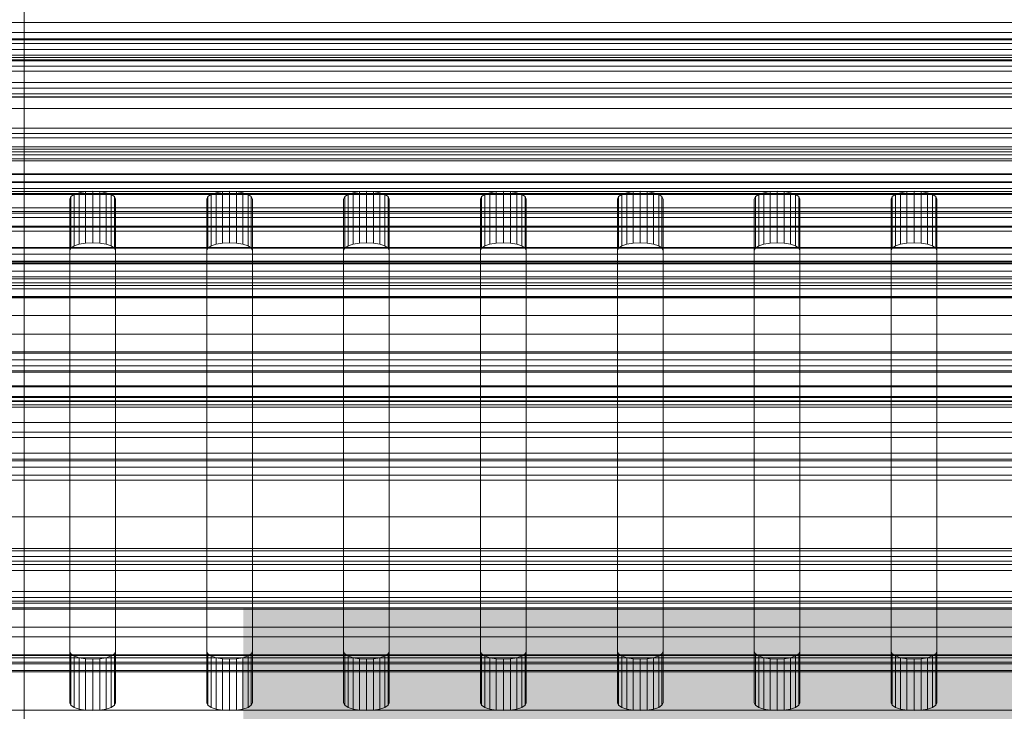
# Model space of a CAD drawing. Header units: millimetres. Extents: x -3490 to 61924, y -72580 to 6847.
# Tile 109 of 256: x -130 to -23, y -34961 to -34886. Entities that reach past the tile are written whole.
import ezdxf

# ---------------------------------------------------------------- set-up
doc = ezdxf.new("R2010")
doc.units = ezdxf.units.MM
for name, color, linetype, lineweight in [('COTAS_O', 1, 'Continuous', 0), ('COTAS_P', 1, 'Continuous', 0), ('frontal_bajante_movil', 7, 'Continuous', 0), ('frontal_briquetadora', 7, 'Continuous', 0), ('frontal_C01', 7, 'Continuous', 0), ('frontal_C02', 7, 'Continuous', 0), ('frontal_C03', 7, 'Continuous', 0), ('frontal_mezcladora', 7, 'Continuous', 0), ('frontal_mix-C02', 7, 'Continuous', 0), ('frontal_secador', 7, 'Continuous', 0)]:
    doc.layers.add(name, color=color, linetype=linetype, lineweight=lineweight)
doc.dimstyles.new('R19_100', dxfattribs={"dimtxt": 250, "dimasz": 150, "dimexe": 150, "dimexo": 80, "dimgap": 100, "dimtad": 1, "dimtih": 1, "dimtoh": 1, "dimdsep": 46, "dimcen": 0.09, "dimadec": 0, "dimazin": 0, "dimtfac": 1, "dimtdec": 4, "dimtofl": 0, "dimtmove": 0, "dimatfit": 3, "dimfxl": 1, "dimtolj": 1, "dimtzin": 0, "dimarcsym": 0})

# ---------------------------------------------------------------- blocks, each defined once
blk = doc.blocks.new('DIM_R29_52')
at = {"layer": 'COTAS_P'}
for p, q in [((-1750, -34600), (-1600, -34555)), ((2600, -34600), (2450, -34555)), ((-1750, -35500), (-1750, -34600)), ((-1750, -34600), (2600, -34600)), ((-1750, -34600), (-1600, -34645)), ((2600, -34600), (2450, -34645)), ((2600, -35500), (2600, -34600))]:
    blk.add_line(p, q, dxfattribs=at)
blk.add_text('4350 P', height=250, dxfattribs=at).set_placement((425, -34500))
blk = doc.blocks.new('DIM_R29_58')
at = {"layer": 'COTAS_P'}
for p, q in [((-150, -32300), (550, -32300)), ((550, -32300), (505, -32450)), ((550, -34900), (550, -32300)), ((550, -32300), (595, -32450)), ((550, -34900), (505, -34750)), ((550, -34900), (595, -34750)), ((-150, -34900), (550, -34900))]:
    blk.add_line(p, q, dxfattribs=at)
blk.add_text('2600 P', height=250, rotation=90, dxfattribs=at).set_placement((450, -33600))
blk = doc.blocks.new('DIM_R29_60')
at = {"layer": 'COTAS_O'}
for p, q in [((-650, -33700), (50, -33700)), ((50, -33700), (5, -33850)), ((50, -34900), (50, -33700)), ((50, -33700), (95, -33850)), ((50, -34900), (5, -34750)), ((50, -34900), (95, -34750)), ((-650, -34900), (50, -34900))]:
    blk.add_line(p, q, dxfattribs=at)
blk.add_text('1200 O', height=250, rotation=90, dxfattribs=at).set_placement((-50, -34300))
blk = doc.blocks.new('DIM_R29_61')
at = {"layer": 'COTAS_O'}
for p, q in [((-650, -34200), (-500, -34155)), ((650, -34200), (500, -34155)), ((-650, -34900), (-650, -34200)), ((-650, -34200), (650, -34200)), ((-650, -34200), (-500, -34245)), ((650, -34200), (500, -34245)), ((650, -34900), (650, -34200))]:
    blk.add_line(p, q, dxfattribs=at)
blk.add_text('1300 O', height=250, dxfattribs=at).set_placement((0, -34100))
blk = doc.blocks.new('DIM_R29_63')
at = {"layer": 'COTAS_O'}
for p, q in [((-1480, -35300), (-1330, -35255)), ((490, -35300), (340, -35255)), ((-1480, -36000), (-1480, -35300)), ((-1480, -35300), (490, -35300)), ((-1480, -35300), (-1330, -35345)), ((490, -35300), (340, -35345)), ((490, -36000), (490, -35300))]:
    blk.add_line(p, q, dxfattribs=at)
blk.add_text('1970 O', height=250, dxfattribs=at).set_placement((-495, -35200))
blk = doc.blocks.new('DIM_R29_65')
at = {"layer": 'COTAS_O'}
for p, q in [((-1400, -35300), (-1250, -35255)), ((1400, -35300), (1250, -35255)), ((-1400, -36000), (-1400, -35300)), ((-1400, -35300), (1400, -35300)), ((-1400, -35300), (-1250, -35345)), ((1400, -35300), (1250, -35345)), ((1400, -36000), (1400, -35300))]:
    blk.add_line(p, q, dxfattribs=at)
blk.add_text('2800 O', height=250, dxfattribs=at).set_placement((0, -35200))
blk = doc.blocks.new('DIM_R29_66')
at = {"layer": 'COTAS_P'}
for p, q in [((-305, -34680), (395, -34680)), ((395, -34680), (350, -34830)), ((395, -36000), (395, -34680)), ((395, -34680), (440, -34830)), ((395, -36000), (350, -35850)), ((395, -36000), (440, -35850)), ((-305, -36000), (395, -36000))]:
    blk.add_line(p, q, dxfattribs=at)
blk.add_text('1320 P', height=250, rotation=90, dxfattribs=at).set_placement((295, -35340))
blk = doc.blocks.new('DIM_R29_67')
at = {"layer": 'COTAS_P'}
for p, q in [((-305, -35300), (-155, -35255)), ((345, -35300), (195, -35255)), ((-305, -36000), (-305, -35300)), ((-305, -35300), (345, -35300)), ((-305, -35300), (-155, -35345)), ((345, -35300), (195, -35345)), ((345, -36000), (345, -35300))]:
    blk.add_line(p, q, dxfattribs=at)
blk.add_text('650 P', height=250, dxfattribs=at).set_placement((20, -35200))

msp = doc.modelspace()

# ---------------------------------------------------------------- linework, layer by layer
at = {"layer": 'frontal_bajante_movil'}
for p, q in [((223, -34891.143), (-183, -34891.143)), ((-180, -34891.143), (220, -34891.143)), ((-168, -34891.143), (208, -34891.143)), ((-183, -34893.962), (223, -34893.962)), ((208, -34895.247), (-168, -34895.247)), ((208, -34902.42), (-168, -34902.42)), ((-168, -34903.359), (208, -34903.359)), ((208, -34904.675), (-168, -34904.675)), ((-125, -34905.171), (-124.878, -34904.907)), ((-124.878, -34904.907), (-124.523, -34904.669)), ((-124.878, -34910.545), (-124.878, -34904.907)), ((-124.523, -34904.669), (-123.969, -34904.479)), ((-124.523, -34910.307), (-124.523, -34904.669)), ((-123.969, -34904.479), (-123.273, -34904.358)), ((-123.969, -34910.118), (-123.969, -34904.479)), ((-123.273, -34904.358), (-122.5, -34904.316)), ((-123.273, -34909.996), (-123.273, -34904.358)), ((-122.5, -34904.316), (-121.727, -34904.358)), ((-122.5, -34909.954), (-122.5, -34904.316)), ((-121.727, -34904.358), (-121.031, -34904.479)), ((-121.727, -34909.996), (-121.727, -34904.358)), ((-121.031, -34904.479), (-120.477, -34904.669)), ((-121.031, -34910.118), (-121.031, -34904.479)), ((-120.477, -34904.669), (-120.122, -34904.907)), ((-120.477, -34910.307), (-120.477, -34904.669)), ((-120.122, -34904.907), (-120, -34905.171)), ((-120.122, -34910.545), (-120.122, -34904.907)), ((-110, -34905.171), (-109.878, -34904.907)), ((-109.878, -34904.907), (-109.523, -34904.669)), ((-109.878, -34910.545), (-109.878, -34904.907)), ((-109.523, -34904.669), (-108.969, -34904.479)), ((-109.523, -34910.307), (-109.523, -34904.669)), ((-108.969, -34904.479), (-108.273, -34904.358)), ((-108.969, -34910.118), (-108.969, -34904.479)), ((-108.273, -34904.358), (-107.5, -34904.316)), ((-108.273, -34909.996), (-108.273, -34904.358)), ((-107.5, -34904.316), (-106.727, -34904.358)), ((-107.5, -34909.954), (-107.5, -34904.316)), ((-106.727, -34904.358), (-106.031, -34904.479)), ((-106.727, -34909.996), (-106.727, -34904.358)), ((-106.031, -34904.479), (-105.477, -34904.669)), ((-106.031, -34910.118), (-106.031, -34904.479)), ((-105.477, -34904.669), (-105.122, -34904.907)), ((-105.477, -34910.307), (-105.477, -34904.669)), ((-105.122, -34904.907), (-105, -34905.171)), ((-105.122, -34910.545), (-105.122, -34904.907)), ((-95, -34905.171), (-94.878, -34904.907)), ((-94.878, -34904.907), (-94.523, -34904.669)), ((-94.878, -34910.545), (-94.878, -34904.907)), ((-94.523, -34904.669), (-93.969, -34904.479)), ((-94.523, -34910.307), (-94.523, -34904.669)), ((-93.969, -34904.479), (-93.273, -34904.358)), ((-93.969, -34910.118), (-93.969, -34904.479)), ((-93.273, -34904.358), (-92.5, -34904.316)), ((-93.273, -34909.996), (-93.273, -34904.358)), ((-92.5, -34904.316), (-91.727, -34904.358)), ((-92.5, -34909.954), (-92.5, -34904.316)), ((-91.727, -34904.358), (-91.031, -34904.479)), ((-91.727, -34909.996), (-91.727, -34904.358)), ((-91.031, -34904.479), (-90.477, -34904.669)), ((-91.031, -34910.118), (-91.031, -34904.479)), ((-90.477, -34904.669), (-90.122, -34904.907)), ((-90.477, -34910.307), (-90.477, -34904.669)), ((-90.122, -34904.907), (-90, -34905.171)), ((-90.122, -34910.545), (-90.122, -34904.907)), ((-80, -34905.171), (-79.878, -34904.907)), ((-79.878, -34904.907), (-79.523, -34904.669)), ((-79.878, -34910.545), (-79.878, -34904.907)), ((-79.523, -34904.669), (-78.969, -34904.479)), ((-79.523, -34910.307), (-79.523, -34904.669)), ((-78.969, -34904.479), (-78.273, -34904.358)), ((-78.969, -34910.118), (-78.969, -34904.479)), ((-78.273, -34904.358), (-77.5, -34904.316)), ((-78.273, -34909.996), (-78.273, -34904.358)), ((-77.5, -34904.316), (-76.727, -34904.358)), ((-77.5, -34909.954), (-77.5, -34904.316)), ((-76.727, -34904.358), (-76.031, -34904.479)), ((-76.727, -34909.996), (-76.727, -34904.358)), ((-76.031, -34904.479), (-75.477, -34904.669)), ((-76.031, -34910.118), (-76.031, -34904.479)), ((-75.477, -34904.669), (-75.122, -34904.907)), ((-75.477, -34910.307), (-75.477, -34904.669)), ((-75.122, -34904.907), (-75, -34905.171)), ((-75.122, -34910.545), (-75.122, -34904.907)), ((-65, -34905.171), (-64.878, -34904.907)), ((-64.878, -34904.907), (-64.523, -34904.669)), ((-64.878, -34910.545), (-64.878, -34904.907)), ((-64.523, -34904.669), (-63.969, -34904.479)), ((-64.523, -34910.307), (-64.523, -34904.669)), ((-63.969, -34904.479), (-63.273, -34904.358)), ((-63.969, -34910.118), (-63.969, -34904.479)), ((-63.273, -34904.358), (-62.5, -34904.316)), ((-63.273, -34909.996), (-63.273, -34904.358)), ((-62.5, -34904.316), (-61.727, -34904.358)), ((-62.5, -34909.954), (-62.5, -34904.316)), ((-61.727, -34904.358), (-61.031, -34904.479)), ((-61.727, -34909.996), (-61.727, -34904.358)), ((-61.031, -34904.479), (-60.477, -34904.669)), ((-61.031, -34910.118), (-61.031, -34904.479)), ((-60.477, -34904.669), (-60.122, -34904.907)), ((-60.477, -34910.307), (-60.477, -34904.669)), ((-60.122, -34904.907), (-60, -34905.171)), ((-60.122, -34910.545), (-60.122, -34904.907)), ((-50, -34905.171), (-49.878, -34904.907)), ((-49.878, -34904.907), (-49.523, -34904.669)), ((-49.878, -34910.545), (-49.878, -34904.907)), ((-49.523, -34904.669), (-48.969, -34904.479)), ((-49.523, -34910.307), (-49.523, -34904.669)), ((-48.969, -34904.479), (-48.273, -34904.358)), ((-48.969, -34910.118), (-48.969, -34904.479)), ((-48.273, -34904.358), (-47.5, -34904.316)), ((-48.273, -34909.996), (-48.273, -34904.358)), ((-47.5, -34904.316), (-46.727, -34904.358)), ((-47.5, -34909.954), (-47.5, -34904.316)), ((-46.727, -34904.358), (-46.031, -34904.479)), ((-46.727, -34909.996), (-46.727, -34904.358)), ((-46.031, -34904.479), (-45.477, -34904.669)), ((-46.031, -34910.118), (-46.031, -34904.479)), ((-45.477, -34904.669), (-45.122, -34904.907)), ((-45.477, -34910.307), (-45.477, -34904.669)), ((-45.122, -34904.907), (-45, -34905.171)), ((-45.122, -34910.545), (-45.122, -34904.907)), ((-35, -34905.171), (-34.878, -34904.907)), ((-34.878, -34904.907), (-34.523, -34904.669)), ((-34.878, -34910.545), (-34.878, -34904.907)), ((-34.523, -34904.669), (-33.969, -34904.479)), ((-34.523, -34910.307), (-34.523, -34904.669)), ((-33.969, -34904.479), (-33.273, -34904.358)), ((-33.969, -34910.118), (-33.969, -34904.479)), ((-33.273, -34904.358), (-32.5, -34904.316)), ((-33.273, -34909.996), (-33.273, -34904.358)), ((-32.5, -34904.316), (-31.727, -34904.358)), ((-32.5, -34909.954), (-32.5, -34904.316)), ((-31.727, -34904.358), (-31.031, -34904.479)), ((-31.727, -34909.996), (-31.727, -34904.358)), ((-31.031, -34904.479), (-30.477, -34904.669)), ((-31.031, -34910.118), (-31.031, -34904.479)), ((-30.477, -34904.669), (-30.122, -34904.907)), ((-30.477, -34910.307), (-30.477, -34904.669)), ((-30.122, -34904.907), (-30, -34905.171)), ((-30.122, -34910.545), (-30.122, -34904.907)), ((-125, -34954.764), (-125, -34905.171)), ((-125, -34905.171), (-125, -34910.809)), ((-120, -34905.171), (-120, -34954.764)), ((-120, -34910.809), (-120, -34905.171)), ((-110, -34954.764), (-110, -34905.171)), ((-110, -34905.171), (-110, -34910.809)), ((-105, -34905.171), (-105, -34954.764)), ((-105, -34910.809), (-105, -34905.171)), ((-95, -34954.764), (-95, -34905.171)), ((-95, -34905.171), (-95, -34910.809)), ((-90, -34905.171), (-90, -34954.764)), ((-90, -34910.809), (-90, -34905.171)), ((-80, -34954.764), (-80, -34905.171)), ((-80, -34905.171), (-80, -34910.809)), ((-75, -34905.171), (-75, -34954.764)), ((-75, -34910.809), (-75, -34905.171)), ((-65, -34954.764), (-65, -34905.171)), ((-65, -34905.171), (-65, -34910.809)), ((-60, -34905.171), (-60, -34954.764)), ((-60, -34910.809), (-60, -34905.171)), ((-50, -34954.764), (-50, -34905.171)), ((-50, -34905.171), (-50, -34910.809)), ((-45, -34905.171), (-45, -34954.764)), ((-45, -34910.809), (-45, -34905.171)), ((-35, -34954.764), (-35, -34905.171)), ((-35, -34905.171), (-35, -34910.809)), ((-30, -34905.171), (-30, -34954.764)), ((-30, -34910.809), (-30, -34905.171)), ((-168, -34906.524), (208, -34906.524)), ((-124.523, -34910.307), (-124.878, -34910.545)), ((-123.969, -34910.118), (-124.523, -34910.307)), ((-123.273, -34909.996), (-123.969, -34910.118)), ((-122.5, -34909.954), (-123.273, -34909.996)), ((-121.727, -34909.996), (-122.5, -34909.954)), ((-121.031, -34910.118), (-121.727, -34909.996)), ((-120.477, -34910.307), (-121.031, -34910.118)), ((-120.122, -34910.545), (-120.477, -34910.307)), ((-109.523, -34910.307), (-109.878, -34910.545)), ((-108.969, -34910.118), (-109.523, -34910.307)), ((-108.273, -34909.996), (-108.969, -34910.118)), ((-107.5, -34909.954), (-108.273, -34909.996)), ((-106.727, -34909.996), (-107.5, -34909.954)), ((-106.031, -34910.118), (-106.727, -34909.996)), ((-105.477, -34910.307), (-106.031, -34910.118)), ((-105.122, -34910.545), (-105.477, -34910.307)), ((-94.523, -34910.307), (-94.878, -34910.545)), ((-93.969, -34910.118), (-94.523, -34910.307)), ((-93.273, -34909.996), (-93.969, -34910.118)), ((-92.5, -34909.954), (-93.273, -34909.996)), ((-91.727, -34909.996), (-92.5, -34909.954)), ((-91.031, -34910.118), (-91.727, -34909.996)), ((-90.477, -34910.307), (-91.031, -34910.118)), ((-90.122, -34910.545), (-90.477, -34910.307)), ((-79.523, -34910.307), (-79.878, -34910.545)), ((-78.969, -34910.118), (-79.523, -34910.307)), ((-78.273, -34909.996), (-78.969, -34910.118)), ((-77.5, -34909.954), (-78.273, -34909.996)), ((-76.727, -34909.996), (-77.5, -34909.954)), ((-76.031, -34910.118), (-76.727, -34909.996)), ((-75.477, -34910.307), (-76.031, -34910.118)), ((-75.122, -34910.545), (-75.477, -34910.307)), ((-64.523, -34910.307), (-64.878, -34910.545)), ((-63.969, -34910.118), (-64.523, -34910.307)), ((-63.273, -34909.996), (-63.969, -34910.118)), ((-62.5, -34909.954), (-63.273, -34909.996)), ((-61.727, -34909.996), (-62.5, -34909.954)), ((-61.031, -34910.118), (-61.727, -34909.996)), ((-60.477, -34910.307), (-61.031, -34910.118)), ((-60.122, -34910.545), (-60.477, -34910.307)), ((-49.523, -34910.307), (-49.878, -34910.545)), ((-48.969, -34910.118), (-49.523, -34910.307)), ((-48.273, -34909.996), (-48.969, -34910.118)), ((-47.5, -34909.954), (-48.273, -34909.996)), ((-46.727, -34909.996), (-47.5, -34909.954)), ((-46.031, -34910.118), (-46.727, -34909.996)), ((-45.477, -34910.307), (-46.031, -34910.118)), ((-45.122, -34910.545), (-45.477, -34910.307)), ((-34.523, -34910.307), (-34.878, -34910.545)), ((-33.969, -34910.118), (-34.523, -34910.307)), ((-33.273, -34909.996), (-33.969, -34910.118)), ((-32.5, -34909.954), (-33.273, -34909.996)), ((-31.727, -34909.996), (-32.5, -34909.954)), ((-31.031, -34910.118), (-31.727, -34909.996)), ((-30.477, -34910.307), (-31.031, -34910.118)), ((-30.122, -34910.545), (-30.477, -34910.307)), ((-124.878, -34910.545), (-125, -34910.809)), ((-125, -34910.809), (-125, -34960.402)), ((-120, -34910.809), (-120.122, -34910.545)), ((-120, -34960.402), (-120, -34910.809)), ((-109.878, -34910.545), (-110, -34910.809)), ((-110, -34910.809), (-110, -34960.402)), ((-105, -34910.809), (-105.122, -34910.545)), ((-105, -34960.402), (-105, -34910.809)), ((-94.878, -34910.545), (-95, -34910.809)), ((-95, -34910.809), (-95, -34960.402)), ((-90, -34910.809), (-90.122, -34910.545)), ((-90, -34960.402), (-90, -34910.809)), ((-79.878, -34910.545), (-80, -34910.809)), ((-80, -34910.809), (-80, -34960.402)), ((-75, -34910.809), (-75.122, -34910.545)), ((-75, -34960.402), (-75, -34910.809)), ((-64.878, -34910.545), (-65, -34910.809)), ((-65, -34910.809), (-65, -34960.402)), ((-60, -34910.809), (-60.122, -34910.545)), ((-60, -34960.402), (-60, -34910.809)), ((-49.878, -34910.545), (-50, -34910.809)), ((-50, -34910.809), (-50, -34960.402)), ((-45, -34910.809), (-45.122, -34910.545)), ((-45, -34960.402), (-45, -34910.809)), ((-34.878, -34910.545), (-35, -34910.809)), ((-35, -34910.809), (-35, -34960.402)), ((-30, -34910.809), (-30.122, -34910.545)), ((-30, -34960.402), (-30, -34910.809)), ((-124.878, -34955.028), (-125, -34954.764)), ((-125, -34960.402), (-125, -34954.764)), ((-124.523, -34955.267), (-124.878, -34955.028)), ((-124.878, -34960.666), (-124.878, -34955.028)), ((-123.969, -34955.456), (-124.523, -34955.267)), ((-124.523, -34960.905), (-124.523, -34955.267)), ((-123.273, -34955.577), (-123.969, -34955.456)), ((-123.969, -34961.094), (-123.969, -34955.456)), ((-122.5, -34955.619), (-123.273, -34955.577)), ((-123.273, -34961.215), (-123.273, -34955.577)), ((-121.727, -34955.577), (-122.5, -34955.619)), ((-122.5, -34961.257), (-122.5, -34955.619)), ((-121.031, -34955.456), (-121.727, -34955.577)), ((-121.727, -34961.215), (-121.727, -34955.577)), ((-120.477, -34955.267), (-121.031, -34955.456)), ((-121.031, -34961.094), (-121.031, -34955.456)), ((-120.122, -34955.028), (-120.477, -34955.267)), ((-120.477, -34960.905), (-120.477, -34955.267)), ((-120, -34954.764), (-120.122, -34955.028)), ((-120.122, -34960.666), (-120.122, -34955.028)), ((-120, -34960.402), (-120, -34954.764)), ((-109.878, -34955.028), (-110, -34954.764)), ((-110, -34960.402), (-110, -34954.764)), ((-109.523, -34955.267), (-109.878, -34955.028)), ((-109.878, -34960.666), (-109.878, -34955.028)), ((-108.969, -34955.456), (-109.523, -34955.267)), ((-109.523, -34960.905), (-109.523, -34955.267)), ((-108.273, -34955.577), (-108.969, -34955.456)), ((-108.969, -34961.094), (-108.969, -34955.456)), ((-107.5, -34955.619), (-108.273, -34955.577)), ((-108.273, -34961.215), (-108.273, -34955.577)), ((-106.727, -34955.577), (-107.5, -34955.619)), ((-107.5, -34961.257), (-107.5, -34955.619)), ((-106.031, -34955.456), (-106.727, -34955.577)), ((-106.727, -34961.215), (-106.727, -34955.577)), ((-105.477, -34955.267), (-106.031, -34955.456)), ((-106.031, -34961.094), (-106.031, -34955.456)), ((-105.122, -34955.028), (-105.477, -34955.267)), ((-105.477, -34960.905), (-105.477, -34955.267)), ((-105, -34954.764), (-105.122, -34955.028)), ((-105.122, -34960.666), (-105.122, -34955.028)), ((-105, -34960.402), (-105, -34954.764)), ((-94.878, -34955.028), (-95, -34954.764)), ((-95, -34960.402), (-95, -34954.764)), ((-94.523, -34955.267), (-94.878, -34955.028)), ((-94.878, -34960.666), (-94.878, -34955.028)), ((-93.969, -34955.456), (-94.523, -34955.267)), ((-94.523, -34960.905), (-94.523, -34955.267)), ((-93.273, -34955.577), (-93.969, -34955.456)), ((-93.969, -34961.094), (-93.969, -34955.456)), ((-92.5, -34955.619), (-93.273, -34955.577)), ((-93.273, -34961.215), (-93.273, -34955.577)), ((-91.727, -34955.577), (-92.5, -34955.619)), ((-92.5, -34961.257), (-92.5, -34955.619)), ((-91.031, -34955.456), (-91.727, -34955.577)), ((-91.727, -34961.215), (-91.727, -34955.577)), ((-90.477, -34955.267), (-91.031, -34955.456)), ((-91.031, -34961.094), (-91.031, -34955.456)), ((-90.122, -34955.028), (-90.477, -34955.267)), ((-90.477, -34960.905), (-90.477, -34955.267)), ((-90, -34954.764), (-90.122, -34955.028)), ((-90.122, -34960.666), (-90.122, -34955.028)), ((-90, -34960.402), (-90, -34954.764)), ((-79.878, -34955.028), (-80, -34954.764)), ((-80, -34960.402), (-80, -34954.764)), ((-79.523, -34955.267), (-79.878, -34955.028)), ((-79.878, -34960.666), (-79.878, -34955.028)), ((-78.969, -34955.456), (-79.523, -34955.267)), ((-79.523, -34960.905), (-79.523, -34955.267)), ((-78.273, -34955.577), (-78.969, -34955.456)), ((-78.969, -34961.094), (-78.969, -34955.456)), ((-77.5, -34955.619), (-78.273, -34955.577)), ((-78.273, -34961.215), (-78.273, -34955.577)), ((-76.727, -34955.577), (-77.5, -34955.619)), ((-77.5, -34961.257), (-77.5, -34955.619)), ((-76.031, -34955.456), (-76.727, -34955.577)), ((-76.727, -34961.215), (-76.727, -34955.577)), ((-75.477, -34955.267), (-76.031, -34955.456)), ((-76.031, -34961.094), (-76.031, -34955.456)), ((-75.122, -34955.028), (-75.477, -34955.267)), ((-75.477, -34960.905), (-75.477, -34955.267)), ((-75, -34954.764), (-75.122, -34955.028)), ((-75.122, -34960.666), (-75.122, -34955.028)), ((-75, -34960.402), (-75, -34954.764)), ((-64.878, -34955.028), (-65, -34954.764)), ((-65, -34960.402), (-65, -34954.764)), ((-64.523, -34955.267), (-64.878, -34955.028)), ((-64.878, -34960.666), (-64.878, -34955.028)), ((-63.969, -34955.456), (-64.523, -34955.267)), ((-64.523, -34960.905), (-64.523, -34955.267)), ((-63.273, -34955.577), (-63.969, -34955.456)), ((-63.969, -34961.094), (-63.969, -34955.456)), ((-62.5, -34955.619), (-63.273, -34955.577)), ((-63.273, -34961.215), (-63.273, -34955.577)), ((-61.727, -34955.577), (-62.5, -34955.619)), ((-62.5, -34961.257), (-62.5, -34955.619)), ((-61.031, -34955.456), (-61.727, -34955.577)), ((-61.727, -34961.215), (-61.727, -34955.577)), ((-60.477, -34955.267), (-61.031, -34955.456)), ((-61.031, -34961.094), (-61.031, -34955.456)), ((-60.122, -34955.028), (-60.477, -34955.267)), ((-60.477, -34960.905), (-60.477, -34955.267)), ((-60, -34954.764), (-60.122, -34955.028)), ((-60.122, -34960.666), (-60.122, -34955.028)), ((-60, -34960.402), (-60, -34954.764)), ((-49.878, -34955.028), (-50, -34954.764)), ((-50, -34960.402), (-50, -34954.764)), ((-49.523, -34955.267), (-49.878, -34955.028)), ((-49.878, -34960.666), (-49.878, -34955.028)), ((-48.969, -34955.456), (-49.523, -34955.267)), ((-49.523, -34960.905), (-49.523, -34955.267)), ((-48.273, -34955.577), (-48.969, -34955.456)), ((-48.969, -34961.094), (-48.969, -34955.456)), ((-47.5, -34955.619), (-48.273, -34955.577)), ((-48.273, -34961.215), (-48.273, -34955.577)), ((-46.727, -34955.577), (-47.5, -34955.619)), ((-47.5, -34961.257), (-47.5, -34955.619)), ((-46.031, -34955.456), (-46.727, -34955.577)), ((-46.727, -34961.215), (-46.727, -34955.577)), ((-45.477, -34955.267), (-46.031, -34955.456)), ((-46.031, -34961.094), (-46.031, -34955.456)), ((-45.122, -34955.028), (-45.477, -34955.267)), ((-45.477, -34960.905), (-45.477, -34955.267)), ((-45, -34954.764), (-45.122, -34955.028)), ((-45.122, -34960.666), (-45.122, -34955.028)), ((-45, -34960.402), (-45, -34954.764)), ((-34.878, -34955.028), (-35, -34954.764)), ((-35, -34960.402), (-35, -34954.764)), ((-34.523, -34955.267), (-34.878, -34955.028)), ((-34.878, -34960.666), (-34.878, -34955.028)), ((-33.969, -34955.456), (-34.523, -34955.267)), ((-34.523, -34960.905), (-34.523, -34955.267)), ((-33.273, -34955.577), (-33.969, -34955.456)), ((-33.969, -34961.094), (-33.969, -34955.456)), ((-32.5, -34955.619), (-33.273, -34955.577)), ((-33.273, -34961.215), (-33.273, -34955.577)), ((-31.727, -34955.577), (-32.5, -34955.619)), ((-32.5, -34961.257), (-32.5, -34955.619)), ((-31.031, -34955.456), (-31.727, -34955.577)), ((-31.727, -34961.215), (-31.727, -34955.577)), ((-30.477, -34955.267), (-31.031, -34955.456)), ((-31.031, -34961.094), (-31.031, -34955.456)), ((-30.122, -34955.028), (-30.477, -34955.267)), ((-30.477, -34960.905), (-30.477, -34955.267)), ((-30, -34954.764), (-30.122, -34955.028)), ((-30.122, -34960.666), (-30.122, -34955.028)), ((-30, -34960.402), (-30, -34954.764)), ((-125, -34960.402), (-124.878, -34960.666)), ((-124.878, -34960.666), (-124.523, -34960.905)), ((-124.523, -34960.905), (-123.969, -34961.094)), ((-121.031, -34961.094), (-120.477, -34960.905)), ((-120.477, -34960.905), (-120.122, -34960.666)), ((-120.122, -34960.666), (-120, -34960.402)), ((-110, -34960.402), (-109.878, -34960.666)), ((-109.878, -34960.666), (-109.523, -34960.905)), ((-109.523, -34960.905), (-108.969, -34961.094)), ((-106.031, -34961.094), (-105.477, -34960.905)), ((-105.477, -34960.905), (-105.122, -34960.666)), ((-105.122, -34960.666), (-105, -34960.402)), ((-95, -34960.402), (-94.878, -34960.666)), ((-94.878, -34960.666), (-94.523, -34960.905)), ((-94.523, -34960.905), (-93.969, -34961.094)), ((-91.031, -34961.094), (-90.477, -34960.905)), ((-90.477, -34960.905), (-90.122, -34960.666)), ((-90.122, -34960.666), (-90, -34960.402)), ((-80, -34960.402), (-79.878, -34960.666)), ((-79.878, -34960.666), (-79.523, -34960.905)), ((-79.523, -34960.905), (-78.969, -34961.094)), ((-76.031, -34961.094), (-75.477, -34960.905)), ((-75.477, -34960.905), (-75.122, -34960.666)), ((-75.122, -34960.666), (-75, -34960.402)), ((-65, -34960.402), (-64.878, -34960.666)), ((-64.878, -34960.666), (-64.523, -34960.905)), ((-64.523, -34960.905), (-63.969, -34961.094)), ((-61.031, -34961.094), (-60.477, -34960.905)), ((-60.477, -34960.905), (-60.122, -34960.666)), ((-60.122, -34960.666), (-60, -34960.402)), ((-50, -34960.402), (-49.878, -34960.666)), ((-49.878, -34960.666), (-49.523, -34960.905)), ((-49.523, -34960.905), (-48.969, -34961.094)), ((-46.031, -34961.094), (-45.477, -34960.905)), ((-45.477, -34960.905), (-45.122, -34960.666)), ((-45.122, -34960.666), (-45, -34960.402)), ((-35, -34960.402), (-34.878, -34960.666)), ((-34.878, -34960.666), (-34.523, -34960.905)), ((-34.523, -34960.905), (-33.969, -34961.094)), ((-31.031, -34961.094), (-30.477, -34960.905)), ((-30.477, -34960.905), (-30.122, -34960.666)), ((-30.122, -34960.666), (-30, -34960.402)), ((-123.969, -34961.094), (-123.273, -34961.215)), ((-123.273, -34961.215), (-122.5, -34961.257)), ((-122.5, -34961.257), (-121.727, -34961.215)), ((-121.727, -34961.215), (-121.031, -34961.094)), ((-108.969, -34961.094), (-108.273, -34961.215)), ((-108.273, -34961.215), (-107.5, -34961.257)), ((-107.5, -34961.257), (-106.727, -34961.215)), ((-106.727, -34961.215), (-106.031, -34961.094)), ((-93.969, -34961.094), (-93.273, -34961.215)), ((-93.273, -34961.215), (-92.5, -34961.257)), ((-92.5, -34961.257), (-91.727, -34961.215)), ((-91.727, -34961.215), (-91.031, -34961.094)), ((-78.969, -34961.094), (-78.273, -34961.215)), ((-78.273, -34961.215), (-77.5, -34961.257)), ((-77.5, -34961.257), (-76.727, -34961.215)), ((-76.727, -34961.215), (-76.031, -34961.094)), ((-63.969, -34961.094), (-63.273, -34961.215)), ((-63.273, -34961.215), (-62.5, -34961.257)), ((-62.5, -34961.257), (-61.727, -34961.215)), ((-61.727, -34961.215), (-61.031, -34961.094)), ((-48.969, -34961.094), (-48.273, -34961.215)), ((-48.273, -34961.215), (-47.5, -34961.257)), ((-47.5, -34961.257), (-46.727, -34961.215)), ((-46.727, -34961.215), (-46.031, -34961.094)), ((-33.969, -34961.094), (-33.273, -34961.215)), ((-33.273, -34961.215), (-32.5, -34961.257)), ((-32.5, -34961.257), (-31.727, -34961.215)), ((-31.727, -34961.215), (-31.031, -34961.094))]:
    msp.add_line(p, q, dxfattribs=at)
at = {"layer": 'frontal_briquetadora'}
for p, q in [((-490, -34940), (340, -34940)), ((-490, -34940), (490, -34940)), ((-1330, -34950), (340, -34950))]:
    msp.add_line(p, q, dxfattribs=at)
at = {"layer": 'frontal_C01'}
for p, q in [((-130, -35045.418), (-130, -34782.805)), ((-130, -34788.585), (-130, -35051.199)), ((425, -34886.916), (-425, -34886.916)), ((-425, -34898.471), (425, -34898.471))]:
    msp.add_line(p, q, dxfattribs=at)
at = {"layer": 'frontal_C02'}
for p, q in [((-130, -35102.421), (-130, -34811.926)), ((-130, -34817.656), (-130, -35108.151)), ((-425, -34900.768), (425, -34900.768)), ((425, -34912.223), (-425, -34912.223)), ((425, -34915.909), (-425, -34915.909)), ((-425, -34927.364), (425, -34927.364)), ((-450, -34949.495), (450, -34949.495))]:
    msp.add_line(p, q, dxfattribs=at)
at = {"layer": 'frontal_C03'}
for p, q in [((1250, -34885.8), (-1250, -34885.8)), ((1250, -34888.107), (-1250, -34888.107)), ((1250, -34888.761), (-1250, -34888.761)), ((1250, -34889.642), (-1250, -34889.642)), ((1250, -34899.448), (-1250, -34899.448)), ((1250, -34900.33), (-1250, -34900.33)), ((1250, -34900.983), (-1250, -34900.983)), ((1250, -34903.291), (-1250, -34903.291)), ((-1250, -34904.348), (1250, -34904.348)), ((1250, -34907.2), (-1250, -34907.2)), ((1250, -34908.257), (-1250, -34908.257)), ((1250, -34910.565), (-1250, -34910.565)), ((1250, -34911.218), (-1250, -34911.218)), ((1250, -34912.1), (-1250, -34912.1)), ((1250, -34921.906), (-1250, -34921.906)), ((1250, -34922.787), (-1250, -34922.787)), ((1250, -34923.441), (-1250, -34923.441)), ((1250, -34925.748), (-1250, -34925.748)), ((-1250, -34926.806), (1250, -34926.806)), ((1250, -34929.658), (-1250, -34929.658)), ((1250, -34930.715), (-1250, -34930.715)), ((1250, -34933.022), (-1250, -34933.022)), ((1250, -34933.676), (-1250, -34933.676)), ((1250, -34934.557), (-1250, -34934.557)), ((1250, -34944.364), (-1250, -34944.364)), ((1250, -34945.245), (-1250, -34945.245)), ((1250, -34945.898), (-1250, -34945.898)), ((1250, -34948.206), (-1250, -34948.206)), ((1530, -34950.129), (-1530, -34950.129)), ((-1250, -34949.263), (1250, -34949.263)), ((1250, -34952.115), (-1250, -34952.115)), ((1250, -34953.173), (-1250, -34953.173)), ((1530, -34955.129), (-1530, -34955.129)), ((1250, -34955.48), (-1250, -34955.48)), ((1270, -34955.96), (-1270, -34955.96)), ((1250, -34956.134), (-1250, -34956.134)), ((-1270, -34956.859), (1270, -34956.859)), ((1250, -34957.015), (-1250, -34957.015)), ((-1500, -34961.228), (1500, -34961.228))]:
    msp.add_line(p, q, dxfattribs=at)
at = {"layer": 'frontal_mezcladora'}
for p, q in [((-750, -34900), (750, -34900)), ((-600, -34900), (600, -34900)), ((-750, -34910.5), (750, -34910.5)), ((-180, -34915), (180, -34915))]:
    msp.add_line(p, q, dxfattribs=at)
at = {"layer": 'frontal_mix-C02'}
for p, q in [((-150, -34913.701), (150, -34913.701)), ((150, -34913.937), (-150, -34913.937)), ((150, -34915), (-150, -34915))]:
    msp.add_line(p, q, dxfattribs=at)
at = {"layer": 'frontal_secador'}
for p, q in [((-1250, -34887.588), (1250, -34887.588)), ((1250, -34887.611), (-1250, -34887.611)), ((1250, -34887.728), (-1250, -34887.728)), ((-1250, -34889.387), (1250, -34889.387)), ((1250, -34889.918), (-1250, -34889.918)), ((-1250, -34890), (1250, -34890)), ((1250, -34890.588), (-1250, -34890.588)), ((1250, -34892.387), (-1250, -34892.387)), ((1250, -34893), (-1250, -34893)), ((-1250, -34893.65), (1250, -34893.65)), ((-1250, -34894), (1250, -34894)), ((1250, -34897.382), (-1250, -34897.382)), ((1250, -34898), (-1250, -34898)), ((1250, -34899.689), (-1250, -34899.689)), ((1250, -34902.485), (-1250, -34902.485)), ((1250, -34904), (-1250, -34904)), ((1250, -34904.545), (-1250, -34904.545)), ((1250, -34906.144), (-1250, -34906.144)), ((1250, -34906.709), (-1250, -34906.709)), ((-1250, -34908.142), (1250, -34908.142)), ((1250, -34908.686), (-1250, -34908.686)), ((1320, -34912), (-1320, -34912)), ((1320, -34912.273), (-1320, -34912.273)), ((1250, -34912), (-1250, -34912)), ((1320, -34913.072), (-1320, -34913.072)), ((1320, -34914.343), (-1320, -34914.343)), ((1250, -34914.651), (-1250, -34914.651)), ((1320, -34916), (-1320, -34916)), ((1250, -34915.859), (-1250, -34915.859)), ((1320, -34917.929), (-1320, -34917.929)), ((-1320, -34920), (1320, -34920)), ((-1250, -34920), (1250, -34920)), ((1320, -34922.071), (-1320, -34922.071)), ((1320, -34924), (-1320, -34924)), ((1250, -34924.141), (-1250, -34924.141)), ((1320, -34925.657), (-1320, -34925.657)), ((1320, -34926.928), (-1320, -34926.928)), ((1250, -34927.285), (-1250, -34927.285)), ((1320, -34927.727), (-1320, -34927.727)), ((1320, -34928), (-1320, -34928)), ((1250, -34928), (-1250, -34928)), ((1250, -34931.314), (-1250, -34931.314)), ((1250, -34933.856), (-1250, -34933.856)), ((1250, -34935.455), (-1250, -34935.455)), ((1250, -34936), (-1250, -34936)), ((1360, -34943.5), (-1360, -34943.5)), ((1250, -34943.75), (-1250, -34943.75)), ((1360, -34944.863), (-1360, -34944.863)), ((1360, -34948.859), (-1360, -34948.859)), ((1360, -34955.216), (-1360, -34955.216))]:
    msp.add_line(p, q, dxfattribs=at)

# ---------------------------------------------------------------- dimensions: what is measured, and where the dimension line sits
at = {"layer": 'COTAS_O'}
for p1, p2, distance, picture, middle in [((-650, -34900), (-650, -33700), -700, 'DIM_R29_60', (50, -34300)), ((-650, -34900), (650, -34900), 700, 'DIM_R29_61', (0, -34200)), ((-1480, -36000), (490, -36000), 700, 'DIM_R29_63', (-495, -35300)), ((-1400, -36000), (1400, -36000), 700, 'DIM_R29_65', (0, -35300))]:
    dim = msp.add_aligned_dim(p1=p1, p2=p2, distance=distance, text='<> O', dimstyle='R19_100', dxfattribs=at)
    dim.commit()
    dim.dimension.update_dxf_attribs({"geometry": picture, "text_midpoint": middle})
at = {"layer": 'COTAS_P'}
for p1, p2, distance, picture, middle in [((-150, -34900), (-150, -32300), -700, 'DIM_R29_58', (550, -33600)), ((-1750, -35500), (2600, -35500), 900, 'DIM_R29_52', (425, -34600)), ((-305, -36000), (-305, -34680), -700, 'DIM_R29_66', (395, -35340)), ((-305, -36000), (345, -36000), 700, 'DIM_R29_67', (20, -35300))]:
    dim = msp.add_aligned_dim(p1=p1, p2=p2, distance=distance, text='<> P', dimstyle='R19_100', dxfattribs=at)
    dim.commit()
    dim.dimension.update_dxf_attribs({"geometry": picture, "text_midpoint": middle})

doc.saveas('drawing.dxf')
